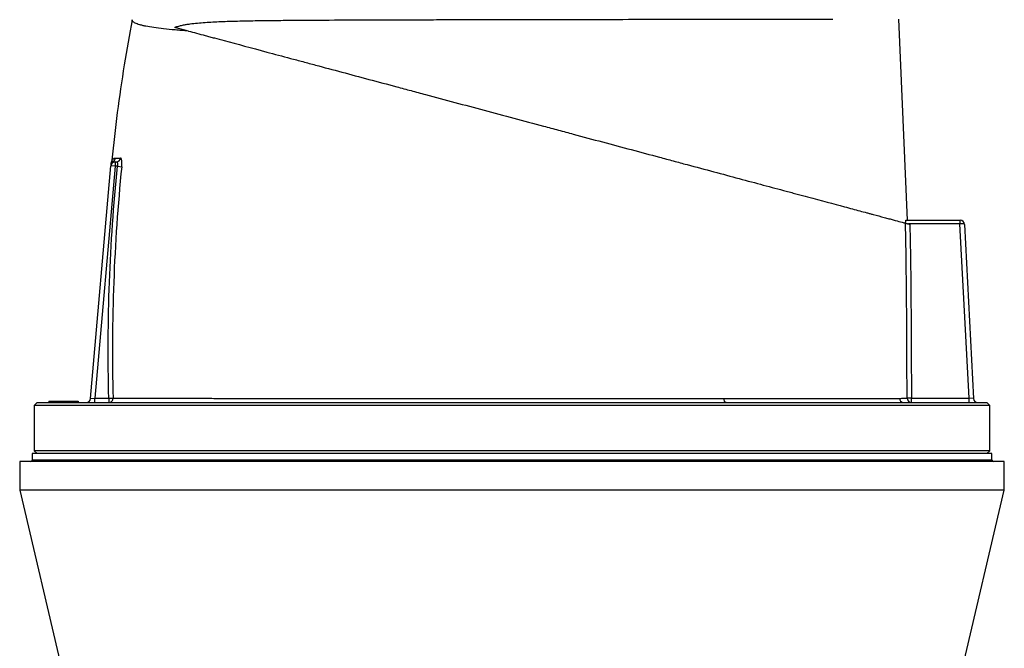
# Model space of a CAD drawing. Header units: millimetres. Extents: x 1309 to 2709, y 450 to 3578.
# Tile 8 of 9: x 1672 to 2347, y 2704 to 3135. Entities that reach past the tile are written whole.
import ezdxf

# ---------------------------------------------------------------- set-up
doc = ezdxf.new("R2010")
doc.units = ezdxf.units.MM

msp = doc.modelspace()

# ---------------------------------------------------------------- linework, layer by layer
at = {"color": 7, "linetype": 'Continuous', "lineweight": 25}
for p, q in [((2280.34, 2997.66), (2274.2, 3135.57)), ((1787.32, 3127.42), (1777.88, 3129.95)), ((1734.56, 3038.01), (1734.56, 3038)), ((1737.13, 3037.66), (1737.13, 3034.66)), ((1737.13, 3037.66), (1737.86, 3037.66)), ((1720.19, 2875.4), (1734.15, 3034.92)), ((1737.13, 3034.66), (1723.22, 2875.66)), ((1737.13, 3034.66), (1734.15, 3034.92)), ((1738.63, 3034.66), (1737.13, 3034.66)), ((1738.63, 3034.66), (1741.53, 3034.37)), ((2279.15, 2997.66), (2316.23, 2997.66)), ((2316.23, 2997.66), (2316.23, 2995.16)), ((2316.23, 2997.66), (2316.26, 2997.66)), ((2316.23, 2995.16), (2280.92, 2995.16)), ((2316.39, 2995.17), (2316.23, 2995.16)), ((2322.5, 2875.66), (2316.23, 2995.16)), ((2319.26, 2994.82), (2325.51, 2875.5)), ((1720.19, 2875.4), (1723.22, 2875.66)), ((1723.22, 2875.66), (1732.68, 2875.66)), ((1723.22, 2872.66), (1723.22, 2875.66)), ((1732.68, 2875.66), (1735.61, 2875.74)), ((1732.68, 2875.66), (1732.68, 2872.66)), ((2282.99, 2875.66), (2280, 2875.64)), ((2282.99, 2872.66), (2282.99, 2875.66)), ((2282.99, 2875.66), (2322.5, 2875.66)), ((2322.5, 2872.66), (2322.5, 2875.66)), ((2325.51, 2875.5), (2322.5, 2875.66)), ((1683.61, 2872.66), (1681.61, 2870.66)), ((1681.61, 2870.66), (1681.61, 2839.66)), ((2336.61, 2870.66), (1681.61, 2870.66)), ((1683.61, 2872.66), (2334.61, 2872.66)), ((1691.58, 2873.66), (1691.61, 2872.66)), ((1691.58, 2873.66), (1697.62, 2873.66)), ((1697.62, 2873.66), (1697.61, 2872.66)), ((1697.62, 2873.66), (1697.61, 2872.66)), ((1697.62, 2873.66), (1697.62, 2873.66)), ((1697.62, 2873.66), (1711.62, 2873.66)), ((1711.62, 2873.66), (1711.61, 2872.66)), ((1711.62, 2873.66), (1711.61, 2872.66)), ((1711.62, 2873.66), (1711.62, 2873.66)), ((2336.61, 2870.66), (2334.61, 2872.66)), ((2336.61, 2839.66), (2336.61, 2870.66)), ((1680.11, 2837.66), (1680.11, 2833.16)), ((2338.11, 2837.66), (1680.11, 2837.66)), ((1681.61, 2839.66), (1683.61, 2837.66)), ((2336.61, 2839.66), (1681.61, 2839.66)), ((2334.61, 2837.66), (2336.61, 2839.66)), ((2338.11, 2833.16), (2338.11, 2837.66)), ((1671.61, 2832.16), (1671.61, 2812.66)), ((2346.61, 2832.16), (1671.61, 2832.16)), ((2346.61, 2812.66), (2346.61, 2832.16)), ((1671.61, 2812.66), (1719.11, 2611.1)), ((2346.61, 2812.66), (1671.61, 2812.66)), ((2299.1, 2611.1), (2346.61, 2812.66))]:
    msp.add_line(p, q, dxfattribs=at)
at = {"color": 1, "linetype": 'Continuous', "lineweight": 25}
msp.add_line((2338.11, 2833.16), (1680.11, 2833.16), dxfattribs=at)
at = {"color": 7, "linetype": 'Continuous', "lineweight": 25, "flags": 128}
msp.add_lwpolyline([(2155.95, 2872.66), (2155.66, 2872.71), (2155.38, 2872.87), (2155.12, 2873.12), (2154.89, 2873.46), (2154.7, 2873.88), (2154.55, 2874.36), (2154.45, 2874.89), (2154.4, 2875.44)], dxfattribs=at)
at = {"color": 7, "linetype": 'Continuous', "lineweight": 25}
for centre, radius, start, end in [((1737.13, 3034.66), 3, 90, 175), ((1737.18, 3035.37), 2.99, 117.80823, 174.97062), ((1737.33, 3036.92), 3, 158.52985, 174.98299), ((1734.35, 3040.65), 3, 298.59876, 354.2324), ((1737.83, 3040.62), 2.96, 270.5887, 354.88473), ((2304.38, 2995.79), 12.03, 357.04331, 8.95669), ((2316.26, 2994.66), 3, 3, 90), ((1732.64, 2875.63), 2.97, 270.71728, 2.0882), ((2277.63, 2875.63), 2.97, 181.37353, 269.48511), ((2283, 2875.66), 2.99, 180.36658, 269.90634), ((2328.51, 2875.66), 3, 183, 270), ((1717.2, 2875.66), 3, 270, 355), ((1679.11, 2833.16), 1, 270, 0), ((2339.11, 2833.16), 1, 180, 270)]:
    msp.add_arc(centre, radius, start, end, dxfattribs=at)
msp.add_ellipse((2316.26, 2994.66), major_axis=(3, 0.16), ratio=0.166667, start_param=0, end_param=1.518436, dxfattribs=at)
for points, knots in [([(1748.67, 3135.2), (1746.82, 3124.87), (1743.03, 3103.71), (1738.37, 3071.57), (1735.93, 3049.72), (1734.71, 3038.82)], [0, 0, 0, 0, 0.3230909, 0.6620834, 1, 1, 1, 1]), ([(1787.32, 3127.42), (1785.7, 3127.53), (1784.13, 3127.65), (1781.09, 3127.89), (1779.63, 3128.01), (1775.37, 3128.38), (1772.74, 3128.64), (1765.43, 3129.46), (1761.35, 3130.06), (1757.26, 3130.88), (1756.49, 3131.05), (1755.42, 3131.3), (1755.07, 3131.39), (1754.41, 3131.57), (1754.09, 3131.65), (1752.56, 3132.1), (1751.56, 3132.46), (1749.99, 3133.21), (1749.42, 3133.6), (1748.71, 3134.39), (1748.57, 3134.79), (1748.65, 3135.2)], [0, 0, 0, 0, 0.0625, 0.0625, 0.125, 0.125, 0.25, 0.25, 0.5, 0.5, 0.5625, 0.5625, 0.59375, 0.59375, 0.625, 0.625, 0.75, 0.75, 0.875, 0.875, 1, 1, 1, 1]), ([(1777.88, 3129.95), (1778.82, 3130.29), (1779.73, 3130.57), (1781.51, 3131.05), (1782.39, 3131.26), (1784.12, 3131.62), (1784.98, 3131.78), (1786.69, 3132.07), (1787.54, 3132.19), (1790.09, 3132.54), (1791.8, 3132.73), (1795.24, 3133.06), (1796.97, 3133.2), (1800.48, 3133.45), (1802.26, 3133.55), (1805.87, 3133.75), (1807.7, 3133.84), (1811.42, 3133.99), (1813.3, 3134.06), (1817.11, 3134.19), (1819.04, 3134.24), (1824.91, 3134.39), (1828.92, 3134.47), (1837.15, 3134.6), (1841.37, 3134.65), (1850.03, 3134.74), (1854.47, 3134.78), (1861.3, 3134.84), (1863.6, 3134.85), (1868.27, 3134.89), (1870.63, 3134.9), (1882.51, 3134.97), (1892.27, 3135.01), (1912.32, 3135.09), (1922.61, 3135.12), (1938.43, 3135.17), (1943.76, 3135.18), (1951.87, 3135.2), (1954.59, 3135.21), (1958.69, 3135.22), (1960.07, 3135.22), (1962.81, 3135.23), (1964.18, 3135.23), (1976.53, 3135.26), (1987.53, 3135.28), (2009.58, 3135.32), (2020.63, 3135.34), (2037.25, 3135.37), (2042.8, 3135.38), (2053.9, 3135.4), (2059.4, 3135.4), (2075.74, 3135.43), (2086.43, 3135.44), (2107.4, 3135.47), (2117.68, 3135.49), (2129.01, 3135.5), (2130.26, 3135.5), (2132.77, 3135.51), (2134.02, 3135.51), (2137.74, 3135.51), (2140.2, 3135.52), (2147.5, 3135.52), (2152.26, 3135.53), (2166.22, 3135.55), (2175.12, 3135.56), (2187.85, 3135.57), (2191.99, 3135.58), (2198.04, 3135.58), (2200.03, 3135.59), (2203.96, 3135.59), (2205.9, 3135.59), (2211.61, 3135.6), (2215.28, 3135.6), (2222.36, 3135.61), (2225.76, 3135.61), (2229.02, 3135.62)], [0, 0, 0, 0, 0.007813, 0.007813, 0.015625, 0.015625, 0.023438, 0.023438, 0.03125, 0.03125, 0.046875, 0.046875, 0.0625, 0.0625, 0.078125, 0.078125, 0.09375, 0.09375, 0.109375, 0.109375, 0.125, 0.125, 0.15625, 0.15625, 0.1875, 0.1875, 0.21875, 0.21875, 0.234375, 0.234375, 0.25, 0.25, 0.3125, 0.3125, 0.375, 0.375, 0.40625, 0.40625, 0.421875, 0.421875, 0.429688, 0.429688, 0.4375, 0.4375, 0.5, 0.5, 0.5625, 0.5625, 0.59375, 0.59375, 0.625, 0.625, 0.6875, 0.6875, 0.75, 0.75, 0.757813, 0.757813, 0.765625, 0.765625, 0.78125, 0.78125, 0.8125, 0.8125, 0.875, 0.875, 0.90625, 0.90625, 0.921875, 0.921875, 0.9375, 0.9375, 0.96875, 0.96875, 1, 1, 1, 1]), ([(1787.32, 3127.42), (1790.92, 3126.46), (1794.75, 3125.43), (1799.85, 3124.06), (1800.89, 3123.79), (1802.99, 3123.22), (1804.06, 3122.94), (1807.3, 3122.07), (1809.51, 3121.48), (1820.78, 3118.46), (1830.53, 3115.84), (1846.22, 3111.64), (1851.62, 3110.19), (1860, 3107.95), (1862.83, 3107.19), (1867.16, 3106.03), (1868.61, 3105.64), (1871.52, 3104.86), (1872.98, 3104.47), (1880.33, 3102.5), (1886.32, 3100.9), (1898.49, 3097.63), (1904.67, 3095.98), (1917.24, 3092.61), (1923.62, 3090.9), (1933.35, 3088.29), (1936.61, 3087.42), (1941.55, 3086.1), (1943.2, 3085.65), (1946.52, 3084.76), (1948.18, 3084.32), (1956.5, 3082.09), (1963.18, 3080.3), (1976.58, 3076.71), (1983.3, 3074.91), (2003.51, 3069.49), (2017.07, 3065.86), (2032.42, 3061.75), (2034.13, 3061.29), (2037.54, 3060.37), (2039.25, 3059.92), (2044.36, 3058.55), (2047.75, 3057.64), (2057.88, 3054.93), (2064.56, 3053.13), (2084.43, 3047.81), (2097.42, 3044.33), (2113.35, 3040.06), (2116.52, 3039.21), (2121.25, 3037.94), (2122.83, 3037.52), (2125.96, 3036.68), (2127.53, 3036.26), (2135.32, 3034.18), (2141.41, 3032.54), (2153.31, 3029.36), (2159.12, 3027.8), (2170.47, 3024.76), (2176.01, 3023.27), (2186.78, 3020.39), (2192.02, 3018.98), (2198.38, 3017.28), (2199.64, 3016.94), (2202.14, 3016.27), (2203.38, 3015.94), (2207.07, 3014.95), (2209.46, 3014.31), (2221.15, 3011.18), (2229.55, 3008.93), (2240.76, 3005.92), (2244.27, 3004.98), (2249.17, 3003.67), (2250.75, 3003.25), (2253.03, 3002.64), (2253.78, 3002.44), (2255.24, 3002.04), (2255.95, 3001.85), (2259.45, 3000.91), (2261.99, 3000.24), (2264.84, 2999.47), (2265.39, 2999.32), (2266.47, 2999.03), (2266.99, 2998.89), (2268.53, 2998.48), (2269.52, 2998.22), (2272.35, 2997.46), (2274.04, 2997), (2276.17, 2996.44), (2276.81, 2996.26), (2277.66, 2996.04), (2277.93, 2995.96), (2278.42, 2995.83), (2278.65, 2995.77), (2278.85, 2995.72)], [0, 0, 0, 0, 0.03125, 0.03125, 0.039062, 0.039062, 0.046875, 0.046875, 0.0625, 0.0625, 0.125, 0.125, 0.15625, 0.15625, 0.171875, 0.171875, 0.179687, 0.179687, 0.1875, 0.1875, 0.21875, 0.21875, 0.25, 0.25, 0.28125, 0.28125, 0.296875, 0.296875, 0.304687, 0.304687, 0.3125, 0.3125, 0.34375, 0.34375, 0.375, 0.375, 0.4375, 0.4375, 0.445312, 0.445312, 0.453125, 0.453125, 0.46875, 0.46875, 0.5, 0.5, 0.5625, 0.5625, 0.578125, 0.578125, 0.585937, 0.585937, 0.59375, 0.59375, 0.625, 0.625, 0.65625, 0.65625, 0.6875, 0.6875, 0.71875, 0.71875, 0.726562, 0.726562, 0.734375, 0.734375, 0.75, 0.75, 0.8125, 0.8125, 0.84375, 0.84375, 0.859375, 0.859375, 0.867187, 0.867187, 0.875, 0.875, 0.90625, 0.90625, 0.914062, 0.914062, 0.921875, 0.921875, 0.9375, 0.9375, 0.96875, 0.96875, 0.984375, 0.984375, 0.992187, 0.992187, 1, 1, 1, 1]), ([(1734.7, 3038.82), (1734.69, 3038.72), (1734.68, 3038.48), (1734.6, 3038.2), (1734.55, 3038.04), (1734.53, 3038.01)], [0, 0, 0, 0, 0.3668526, 0.8670834, 1, 1, 1, 1]), ([(1737.86, 3037.66), (1737.94, 3037.66), (1738.02, 3037.64), (1738.17, 3037.57), (1738.24, 3037.52), (1738.37, 3037.38), (1738.44, 3037.29), (1738.54, 3037.08), (1738.59, 3036.96), (1738.67, 3036.69), (1738.7, 3036.53), (1738.74, 3036.2), (1738.75, 3036.02), (1738.75, 3035.65), (1738.74, 3035.46), (1738.7, 3035.06), (1738.67, 3034.86), (1738.63, 3034.66)], [0, 0, 0, 0, 0.125, 0.125, 0.25, 0.25, 0.375, 0.375, 0.5, 0.5, 0.625, 0.625, 0.75, 0.75, 0.875, 0.875, 1, 1, 1, 1]), ([(1741.53, 3034.37), (1741.57, 3034.76), (1741.6, 3035.16), (1741.64, 3035.93), (1741.65, 3036.31), (1741.65, 3036.85), (1741.65, 3037.03), (1741.64, 3037.37), (1741.64, 3037.55), (1741.61, 3038.04), (1741.58, 3038.34), (1741.51, 3038.89), (1741.46, 3039.14), (1741.36, 3039.57), (1741.3, 3039.76), (1741.2, 3039.98), (1741.16, 3040.05), (1741.09, 3040.16), (1741.05, 3040.2), (1740.94, 3040.32), (1740.86, 3040.35), (1740.77, 3040.35)], [0, 0, 0, 0, 0.125, 0.125, 0.25, 0.25, 0.3125, 0.3125, 0.375, 0.375, 0.5, 0.5, 0.625, 0.625, 0.75, 0.75, 0.8125, 0.8125, 0.875, 0.875, 1, 1, 1, 1]), ([(1732.68, 2875.66), (1732, 2902.2), (1732.16, 2928.73), (1734.15, 2981.78), (1735.98, 3008.25), (1738.63, 3034.66)], [0, 0, 0, 0, 0.5, 0.5, 1, 1, 1, 1]), ([(1734.21, 3035.64), (1734.23, 3035.87), (1734.27, 3036.34), (1734.31, 3036.79), (1734.34, 3037.16), (1734.34, 3037.14), (1734.34, 3037.13)], [0, 0, 0, 0, 0.281589, 0.570848, 0.850152, 1, 1, 1, 1]), ([(1741.53, 3034.37), (1738.88, 3008.02), (1737.06, 2981.62), (1735.58, 2941.92), (1735.29, 2928.69), (1735.13, 2902.21), (1735.26, 2888.97), (1735.61, 2875.74)], [0, 0, 0, 0, 0.5, 0.5, 0.75, 0.75, 1, 1, 1, 1]), ([(2278.98, 2995.68), (2278.97, 2995.96), (2278.97, 2996.23), (2278.98, 2996.71), (2278.99, 2996.93), (2279.02, 2997.29), (2279.04, 2997.42), (2279.09, 2997.61), (2279.12, 2997.66), (2279.15, 2997.66)], [0, 0, 0, 0, 0.25, 0.25, 0.5, 0.5, 0.75, 0.75, 1, 1, 1, 1]), ([(2280, 2875.64), (2279.92, 2885.64), (2279.86, 2895.65), (2279.78, 2910.66), (2279.76, 2915.67), (2279.71, 2925.67), (2279.7, 2930.68), (2279.57, 2955.69), (2279.3, 2975.71), (2278.85, 2995.72)], [0, 0, 0, 0, 0.25, 0.25, 0.375, 0.375, 0.5, 0.5, 1, 1, 1, 1]), ([(2278.85, 2995.72), (2278.87, 2995.71), (2278.91, 2995.7), (2279.02, 2995.67), (2279.1, 2995.65), (2279.27, 2995.6), (2279.37, 2995.58), (2279.6, 2995.52), (2279.73, 2995.48), (2280, 2995.41), (2280.15, 2995.37), (2280.46, 2995.29), (2280.62, 2995.24), (2280.96, 2995.15), (2281.13, 2995.1), (2281.49, 2995.01), (2281.67, 2994.96), (2281.85, 2994.91)], [0, 0, 0, 0, 0.125, 0.125, 0.25, 0.25, 0.375, 0.375, 0.5, 0.5, 0.625, 0.625, 0.75, 0.75, 0.875, 0.875, 1, 1, 1, 1]), ([(2281.85, 2994.91), (2282.29, 2975.04), (2282.56, 2955.17), (2282.67, 2932.81), (2282.68, 2930.32), (2282.7, 2925.35), (2282.71, 2922.87), (2282.74, 2915.41), (2282.77, 2910.44), (2282.85, 2895.54), (2282.91, 2885.6), (2282.99, 2875.66)], [0, 0, 0, 0, 0.5, 0.5, 0.5625, 0.5625, 0.625, 0.625, 0.75, 0.75, 1, 1, 1, 1]), ([(1735.61, 2875.74), (1736.81, 2875.73), (1738.18, 2875.73), (1740.48, 2875.72), (1741.28, 2875.72), (1742.97, 2875.71), (1744.74, 2875.71), (1746.66, 2875.7), (1748.67, 2875.69), (1749.71, 2875.69), (1752.94, 2875.68), (1755.23, 2875.67), (1762.54, 2875.65), (1767.97, 2875.64), (1779.94, 2875.61), (1786.48, 2875.6), (1795.37, 2875.58), (1797.18, 2875.58), (1800.87, 2875.57), (1802.74, 2875.57), (1808.44, 2875.56), (1812.36, 2875.55), (1820.41, 2875.54), (1824.56, 2875.53), (1830.94, 2875.52), (1833.09, 2875.52), (1837.46, 2875.51), (1839.67, 2875.51), (1850.84, 2875.5), (1860.09, 2875.49), (1879.19, 2875.47), (1889.03, 2875.46), (1904.25, 2875.45), (1909.4, 2875.45), (1917.24, 2875.45), (1919.87, 2875.45), (1925.18, 2875.44), (1927.84, 2875.44), (1941.17, 2875.44), (1951.92, 2875.44), (1973.62, 2875.44), (1984.57, 2875.44), (2001.12, 2875.43), (2006.66, 2875.43), (2015.01, 2875.43), (2017.8, 2875.43), (2023.36, 2875.43), (2026.13, 2875.43), (2039.95, 2875.43), (2050.88, 2875.43), (2072.49, 2875.43), (2083.17, 2875.43), (2096.35, 2875.43), (2098.98, 2875.43), (2104.23, 2875.43), (2106.84, 2875.43), (2114.65, 2875.43), (2119.79, 2875.43), (2129.92, 2875.44), (2134.92, 2875.44), (2142.31, 2875.44), (2144.76, 2875.44), (2149.61, 2875.44), (2152.01, 2875.44), (2154.4, 2875.44)], [0, 0, 0, 0, 0.03125, 0.03125, 0.046875, 0.046875, 0.0625, 0.078125, 0.078125, 0.09375, 0.09375, 0.125, 0.125, 0.1875, 0.1875, 0.25, 0.25, 0.265625, 0.265625, 0.28125, 0.28125, 0.3125, 0.3125, 0.34375, 0.34375, 0.359375, 0.359375, 0.375, 0.375, 0.4375, 0.4375, 0.5, 0.5, 0.53125, 0.53125, 0.546875, 0.546875, 0.5625, 0.5625, 0.625, 0.625, 0.6875, 0.6875, 0.71875, 0.71875, 0.734375, 0.734375, 0.75, 0.75, 0.8125, 0.8125, 0.875, 0.875, 0.890625, 0.890625, 0.90625, 0.90625, 0.9375, 0.9375, 0.96875, 0.96875, 0.984375, 0.984375, 1, 1, 1, 1]), ([(2154.4, 2875.44), (2162.17, 2875.44), (2169.63, 2875.45), (2183.94, 2875.46), (2190.79, 2875.46), (2203.89, 2875.47), (2210.13, 2875.48), (2217.54, 2875.48), (2219, 2875.49), (2221.89, 2875.49), (2223.3, 2875.49), (2227.47, 2875.49), (2230.15, 2875.49), (2237.88, 2875.5), (2242.62, 2875.51), (2251.3, 2875.51), (2255.23, 2875.52), (2260.53, 2875.53), (2262.19, 2875.53), (2265.3, 2875.53), (2266.74, 2875.54), (2269.4, 2875.54), (2270.61, 2875.54), (2272.26, 2875.55), (2272.78, 2875.55), (2273.77, 2875.56), (2274.23, 2875.56), (2274.66, 2875.56)], [0, 0, 0, 0, 0.125, 0.125, 0.25, 0.25, 0.375, 0.375, 0.40625, 0.40625, 0.4375, 0.4375, 0.5, 0.5, 0.625, 0.625, 0.75, 0.75, 0.8125, 0.8125, 0.875, 0.875, 0.9375, 0.9375, 0.96875, 0.96875, 1, 1, 1, 1]), ([(2274.66, 2875.56), (2275.91, 2875.57), (2276.98, 2875.58), (2278.76, 2875.61), (2279.48, 2875.62), (2280, 2875.64)], [0, 0, 0, 0, 0.5, 0.5, 1, 1, 1, 1])]:
    msp.add_open_spline(points, degree=3, knots=knots, dxfattribs=at)
at = {"color": 1, "linetype": 'Continuous', "lineweight": 25}
for points, knots in [([(1734.56, 3038), (1734.55, 3038), (1734.47, 3037.93), (1734.84, 3038.33), (1735.47, 3038.12), (1735.79, 3038.02)], [0, 0, 0, 0, 0.07542, 0.537788, 1, 1, 1, 1]), ([(1734.75, 3038.82), (1734.73, 3038.79), (1734.68, 3038.7), (1734.89, 3039.07), (1735.34, 3039.62), (1736.14, 3040.22), (1737.02, 3040.32), (1737.34, 3040.35)], [0, 0, 0, 0, 0.08429, 0.261221, 0.438383, 0.793343, 1, 1, 1, 1])]:
    msp.add_open_spline(points, degree=3, knots=knots, dxfattribs=at)
at = {"color": 7, "linetype": 'Continuous', "lineweight": 25}
for points in [[(1735.79, 3038.02), (1736.15, 3037.81), (1736.59, 3037.66), (1737.13, 3037.66)], [(1737.34, 3040.35), (1738.24, 3040.35), (1739.38, 3040.35), (1740.77, 3040.35)]]:
    msp.add_open_spline(points, degree=3, dxfattribs=at)

doc.saveas('drawing.dxf')
